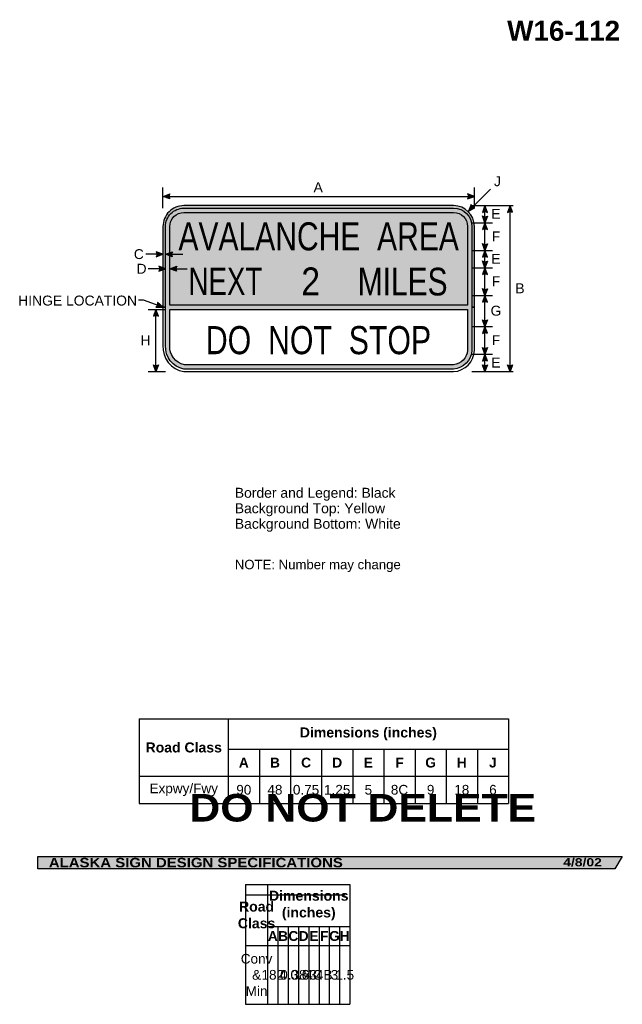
# Model space of a CAD drawing. Header units: feet. Extents: x 10 to 184, y -38 to 246.
import ezdxf
from ezdxf.enums import TextEntityAlignment as Align

# ---------------------------------------------------------------- set-up
doc = ezdxf.new("R2010")
doc.units = ezdxf.units.FT
doc.header["$MEASUREMENT"] = 0
doc.layers.add('Sign', color=7, linetype='Continuous')
doc.styles.add('ARIAL', font='arial.ttf')
doc.styles.add('ARIAL B', font='arialbd.ttf')
doc.styles.add('ARIAL BLACK B', font='ariblk.ttf')
doc.styles.add('ARIAL BLACK BI', font='ariblk.ttf')
doc.styles.add('FHWA SERIES C2000EX', font='txt')

# ---------------------------------------------------------------- blocks, each defined once
blk = doc.blocks.new('*T2')
at = {"color": 0, "linetype": 'ByBlock', "lineweight": -2, "transparency": 16777216}
for p, q in [((0, 0), (106.7148867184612, 0)), ((0, 0), (0, -24.47258299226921)), ((25.71488671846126, 0), (25.71488671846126, -24.47258299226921)), ((106.7148867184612, 0), (106.7148867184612, -24.47258299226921)), ((25.71488671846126, -8.75537971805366), (106.7148867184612, -8.75537971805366)), ((34.71488671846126, -8.75537971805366), (34.71488671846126, -24.47258299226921)), ((43.71488671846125, -8.75537971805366), (43.71488671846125, -24.47258299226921)), ((52.71488671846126, -8.75537971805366), (52.71488671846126, -24.47258299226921)), ((61.71488671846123, -8.75537971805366), (61.71488671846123, -24.47258299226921)), ((70.71488671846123, -8.75537971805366), (70.71488671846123, -24.47258299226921)), ((79.71488671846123, -8.75537971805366), (79.71488671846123, -24.47258299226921)), ((88.71488671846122, -8.75537971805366), (88.71488671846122, -24.47258299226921)), ((97.71488671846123, -8.75537971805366), (97.71488671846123, -24.47258299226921)), ((0, -16.57258299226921), (106.7148867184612, -16.57258299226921)), ((0, -24.47258299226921), (106.7148867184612, -24.47258299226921))]:
    blk.add_line(p, q, dxfattribs=at)
at = {"color": 0, "transparency": 16777216, "attachment_point": 5}
for s, insert, char_height, width, style in [('Dimensions (inches)', (66.21488671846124, -4.37768985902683), 2.9, 80.87999999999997, 'ARIAL B'), ('Road Class', (12.85744335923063, -8.28629149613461), 2.9, 25.59488671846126, 'ARIAL B'), ('A', (30.21488671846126, -12.66398135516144), 2.85, 8.88, 'ARIAL B'), ('B', (39.21488671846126, -12.66398135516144), 2.85, 8.88, 'ARIAL B'), ('C', (48.21488671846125, -12.66398135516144), 2.85, 8.88, 'ARIAL B'), ('D', (57.21488671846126, -12.66398135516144), 2.85, 8.879999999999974, 'ARIAL B'), ('E', (66.21488671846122, -12.66398135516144), 2.85, 8.88, 'ARIAL B'), ('F', (75.21488671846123, -12.66398135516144), 2.85, 8.88, 'ARIAL B'), ('G', (84.21488671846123, -12.66398135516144), 2.85, 8.88, 'ARIAL B'), ('H', (93.21488671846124, -12.66398135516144), 2.85, 8.88, 'ARIAL B'), ('J', (102.2148867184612, -12.66398135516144), 2.85, 8.88, 'ARIAL B'), ('Expwy/Fwy', (12.85744335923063, -20.52258299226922), 2.799999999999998, 25.59488671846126, 'ARIAL'), ('90', (30.21488671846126, -20.52258299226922), 2.799999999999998, 8.88, 'ARIAL'), ('48', (39.21488671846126, -20.52258299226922), 2.799999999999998, 8.88, 'ARIAL'), ('0.75', (48.21488671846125, -20.52258299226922), 2.799999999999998, 8.88, 'ARIAL'), ('1.25', (57.21488671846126, -20.52258299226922), 2.799999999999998, 8.879999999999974, 'ARIAL'), ('5', (66.21488671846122, -20.52258299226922), 2.799999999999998, 8.88, 'ARIAL'), ('8C', (75.21488671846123, -20.52258299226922), 2.799999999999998, 8.88, 'ARIAL'), ('9', (84.21488671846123, -20.52258299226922), 2.799999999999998, 8.88, 'ARIAL'), ('18', (93.21488671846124, -20.52258299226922), 2.799999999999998, 8.88, 'ARIAL'), ('6', (102.2148867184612, -20.52258299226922), 2.799999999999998, 8.88, 'ARIAL')]:
    blk.add_mtext(s, dxfattribs=dict(at, insert=insert, char_height=char_height, width=width, style=style))
blk = doc.blocks.new('*T6')
at = {"color": 0, "linetype": 'ByBlock', "lineweight": -2, "transparency": 16777216}
for p, q in [((0, 0), (30.17687852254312, 0)), ((0, 0), (0, -34.63242837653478)), ((6.416878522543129, 0), (6.416878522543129, -34.63242837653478)), ((30.17687852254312, 0), (30.17687852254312, -34.63242837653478)), ((6.416878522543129, -12.16870174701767), (30.17687852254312, -12.16870174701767)), ((9.386878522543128, -12.16870174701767), (9.386878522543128, -34.63242837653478)), ((12.35687852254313, -12.16870174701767), (12.35687852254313, -34.63242837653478)), ((15.32687852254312, -12.16870174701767), (15.32687852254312, -34.63242837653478)), ((18.29687852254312, -12.16870174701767), (18.29687852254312, -34.63242837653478)), ((21.26687852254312, -12.16870174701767), (21.26687852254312, -34.63242837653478)), ((24.23687852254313, -12.16870174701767), (24.23687852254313, -34.63242837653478)), ((27.20687852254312, -12.16870174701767), (27.20687852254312, -34.63242837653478)), ((0, -17.61693042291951), (30.17687852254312, -17.61693042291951)), ((0, -34.63242837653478), (30.17687852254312, -34.63242837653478))]:
    blk.add_line(p, q, dxfattribs=at)
at = {"color": 18, "transparency": 16777216, "attachment_point": 5}
for s, insert, char_height, width, style in [('Dimensions (inches)', (18.29687852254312, -6.084350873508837), 2.9, 23.64, 'ARIAL B'), ('Road Class', (3.208439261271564, -8.808465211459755), 2.9, 6.296878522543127, 'ARIAL B'), ('A', (7.901878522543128, -14.89281608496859), 2.85, 2.85, 'ARIAL B'), ('B', (10.87187852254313, -14.89281608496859), 2.85, 2.85, 'ARIAL B'), ('C', (13.84187852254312, -14.89281608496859), 2.85, 2.85, 'ARIAL B'), ('D', (16.81187852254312, -14.89281608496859), 2.85, 2.85, 'ARIAL B'), ('E', (19.78187852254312, -14.89281608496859), 2.85, 2.85, 'ARIAL B'), ('F', (22.75187852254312, -14.89281608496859), 2.85, 2.85, 'ARIAL B'), ('G', (25.72187852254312, -14.89281608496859), 2.85, 2.85, 'ARIAL B'), ('H', (28.69187852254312, -14.89281608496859), 2.85, 2.85, 'ARIAL B'), ('Conv & Min', (3.208439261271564, -26.12467939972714), 2.799999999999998, 6.296878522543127, 'ARIAL'), ('182', (7.901878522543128, -26.12467939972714), 2.799999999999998, 2.85, 'ARIAL'), ('4', (10.87187852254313, -26.12467939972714), 2.799999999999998, 2.85, 'ARIAL'), ('0.38', (13.84187852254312, -26.12467939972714), 2.799999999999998, 2.85, 'ARIAL'), ('0.63', (16.81187852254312, -26.12467939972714), 2.799999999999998, 2.85, 'ARIAL'), ('4C', (19.78187852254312, -26.12467939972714), 2.799999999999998, 2.85, 'ARIAL'), ('4B', (22.75187852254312, -26.12467939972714), 2.799999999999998, 2.85, 'ARIAL'), ('3', (25.72187852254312, -26.12467939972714), 2.799999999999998, 2.85, 'ARIAL'), ('1.5', (28.69187852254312, -26.12467939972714), 2.799999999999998, 2.85, 'ARIAL')]:
    blk.add_mtext(s, dxfattribs=dict(at, insert=insert, char_height=char_height, width=width, style=style))

msp = doc.modelspace()

# ---------------------------------------------------------------- hatches: boundary and pattern name
h = msp.add_hatch(color=256)
h.dxf.hatch_style = 1
edge = h.paths.add_edge_path()
edge.add_line((52.8973630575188, 194.347636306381), (50.9495607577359, 195.0839116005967))
edge.add_line((50.9495607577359, 195.0839116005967), (52.91531528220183, 195.8112075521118))
edge.add_arc((53.98346516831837, 195.0662098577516), 1.302292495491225, 145.1055563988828, 213.4889293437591)
h = msp.add_hatch(color=256)
h.dxf.hatch_style = 1
edge = h.paths.add_edge_path()
edge.add_line((138.9913417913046, 194.347636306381), (140.9391440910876, 195.0839116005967))
edge.add_line((140.9391440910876, 195.0839116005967), (138.9733895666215, 195.8112075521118))
edge.add_arc((137.905239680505, 195.0662098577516), 1.302292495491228, -33.488929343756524, 34.89444360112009, ccw=False)
at = {"true_color": 0xffff00}
h = msp.add_hatch(color=2, dxfattribs=at)
h.dxf.hatch_style = 1
h.paths.add_polyline_path([(56.93952226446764, 191.6815288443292), (134.9428534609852, 191.6815273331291, -0.4137093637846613), (140.188007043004, 186.4323101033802), (140.1880069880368, 163.0667808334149), (140.9391440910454, 163.0667808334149), (140.9391440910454, 186.4326658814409, 0.4137329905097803), (134.9433065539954, 192.4326644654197), (56.93914409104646, 192.4326658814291, 0.4167727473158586), (50.93914409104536, 186.3739598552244), (50.93914409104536, 163.0667808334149), (51.69028122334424, 163.0667808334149), (51.69028122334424, 186.3775434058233, -0.4169600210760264)])
h = msp.add_hatch(color=256)
h.dxf.hatch_style = 1
h.paths.add_polyline_path([(56.93952226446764, 191.6815288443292, 0.4169600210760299), (51.69028122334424, 186.3775434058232), (51.69028122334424, 163.0667808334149), (51.69028122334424, 151.9725304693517, 0.3851934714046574), (57.00964968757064, 145.1838030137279), (134.916908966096, 145.1838030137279, 0.3874866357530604), (140.1880069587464, 150.6160091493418), (140.1880069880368, 163.0667808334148), (140.188007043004, 186.4323101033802, 0.4137093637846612), (134.9428534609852, 191.6815273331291)])
h.paths.add_polyline_path([(134.9420214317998, 190.4328870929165, -0.4136562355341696), (138.9393669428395, 186.4317186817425), (138.9393668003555, 163.6905636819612), (52.93892146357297, 163.6905636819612), (52.93892146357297, 186.3841239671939, -0.4173812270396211), (56.94015091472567, 190.4328887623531)], flags=16)
h.paths.add_polyline_path([(138.9393667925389, 162.4429979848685), (138.9393667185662, 150.6365811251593, -0.3839422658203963), (134.8763507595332, 146.4324432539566), (57.1223610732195, 146.4324432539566, -0.3819053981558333), (52.93892146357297, 151.9259745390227), (52.93892146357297, 162.4429979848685)], flags=16)
h = msp.add_hatch(color=256)
h.dxf.hatch_style = 1
edge = h.paths.add_edge_path()
edge.add_line((139.9936806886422, 192.7380063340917), (139.1874999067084, 190.8180824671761))
edge.add_line((139.1874999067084, 190.8180824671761), (141.0679459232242, 191.7438648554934))
edge.add_arc((141.2624590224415, 193.0315489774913), 1.302292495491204, 193.0266678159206, 261.4100407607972, ccw=False)
h = msp.add_hatch(color=256)
h.dxf.hatch_style = 1
edge = h.paths.add_edge_path()
edge.add_line((144.7030801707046, 190.4841294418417), (143.9687499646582, 192.4326658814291))
edge.add_line((143.9687499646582, 192.4326658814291), (143.239491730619, 190.4676384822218))
edge.add_arc((143.9834225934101, 189.3987453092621), 1.302292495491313, 56.45386549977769, 124.8372384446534, ccw=False)
h = msp.add_hatch(color=256)
h.dxf.hatch_style = 1
edge = h.paths.add_edge_path()
edge.add_line((151.9634968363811, 190.4919419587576), (151.2291666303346, 192.4404783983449))
edge.add_line((151.2291666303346, 192.4404783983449), (150.4999083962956, 190.4754509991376))
edge.add_arc((151.2438392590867, 189.406557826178), 1.302292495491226, 56.45386549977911, 124.8372384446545, ccw=False)
h = msp.add_hatch(color=2, dxfattribs=at)
h.dxf.hatch_style = 1
h.paths.add_polyline_path([(56.94015091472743, 190.4328887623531, 0.4173812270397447), (52.93892146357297, 186.384123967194), (52.93892146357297, 163.6905636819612), (138.9393668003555, 163.6905636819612), (138.9393669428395, 186.4317186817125, 0.4136562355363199), (134.9420214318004, 190.4328870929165)])
h = msp.add_hatch(color=256)
h.dxf.hatch_style = 1
edge = h.paths.add_edge_path()
edge.add_line((144.7030801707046, 189.4254731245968), (143.9687499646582, 187.4769366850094))
edge.add_line((143.9687499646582, 187.4769366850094), (143.239491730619, 189.4419640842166))
edge.add_arc((143.98342259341, 190.5108572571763), 1.302292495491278, 235.1627615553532, 303.5461345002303)
h = msp.add_hatch(color=256)
h.dxf.hatch_style = 1
edge = h.paths.add_edge_path()
edge.add_line((144.7030801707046, 185.5284002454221), (143.9687499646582, 187.4769366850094))
edge.add_line((143.9687499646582, 187.4769366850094), (143.239491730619, 185.5119092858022))
edge.add_arc((143.9834225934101, 184.4430161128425), 1.302292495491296, 56.453865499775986, 124.83723844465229, ccw=False)
h = msp.add_hatch(color=256)
h.dxf.hatch_style = 1
edge = h.paths.add_edge_path()
edge.add_line((144.7030801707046, 181.4254731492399), (143.9687499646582, 179.4769367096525))
edge.add_line((143.9687499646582, 179.4769367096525), (143.239491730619, 181.4419641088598))
edge.add_arc((143.9834225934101, 182.5108572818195), 1.302292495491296, 235.1627615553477, 303.546134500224)
h = msp.add_hatch(color=256)
h.dxf.hatch_style = 1
edge = h.paths.add_edge_path()
edge.add_line((144.7030801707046, 177.5284002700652), (143.9687499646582, 179.4769367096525))
edge.add_line((143.9687499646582, 179.4769367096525), (143.239491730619, 177.5119093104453))
edge.add_arc((143.9834225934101, 176.4430161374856), 1.30229249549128, 56.453865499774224, 124.83723844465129, ccw=False)
h = msp.add_hatch(color=256)
h.dxf.hatch_style = 1
edge = h.paths.add_edge_path()
edge.add_line((48.99134179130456, 177.6288863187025), (50.93914409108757, 178.3651616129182))
edge.add_line((50.93914409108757, 178.3651616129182), (48.97338956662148, 179.0924575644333))
edge.add_arc((47.90523968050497, 178.3474598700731), 1.3022924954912, -33.48892934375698, 34.89444360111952, ccw=False)
h = msp.add_hatch(color=256)
h.dxf.hatch_style = 1
edge = h.paths.add_edge_path()
edge.add_line((53.63694625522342, 177.6288863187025), (51.68914395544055, 178.3651616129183))
edge.add_line((51.68914395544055, 178.3651616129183), (53.65489847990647, 179.0924575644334))
edge.add_arc((54.72304836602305, 178.3474598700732), 1.302292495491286, 145.1055563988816, 213.4889293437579)
at = {"true_color": 0xffffff}
h = msp.add_hatch(color=7, dxfattribs=at)
h.dxf.hatch_style = 1
h.paths.add_polyline_path([(51.68914395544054, 178.3651616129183), (52.93892146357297, 177.8927418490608), (52.93892146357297, 178.8275581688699)])
h = msp.add_hatch(color=256)
h.dxf.hatch_style = 1
edge = h.paths.add_edge_path()
edge.add_line((49.74134165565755, 173.4622196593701), (51.68914395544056, 174.1984949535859))
edge.add_line((51.68914395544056, 174.1984949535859), (49.72338943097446, 174.9257909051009))
edge.add_arc((48.65523954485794, 174.1807932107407), 1.302292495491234, -33.48892934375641, 34.894443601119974, ccw=False)
h = msp.add_hatch(color=256)
h.dxf.hatch_style = 1
edge = h.paths.add_edge_path()
edge.add_line((54.88172360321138, 173.4517509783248), (52.93392130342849, 174.1880262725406))
edge.add_line((52.93392130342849, 174.1880262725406), (54.89967582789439, 174.9153222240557))
edge.add_arc((55.96782571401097, 174.1703245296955), 1.302292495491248, 145.1055563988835, 213.48892934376)
h = msp.add_hatch(color=256)
h.dxf.hatch_style = 1
edge = h.paths.add_edge_path()
edge.add_line((144.7030801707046, 176.4202648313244), (143.9687499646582, 174.4717283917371))
edge.add_line((143.9687499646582, 174.4717283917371), (143.239491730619, 176.4367557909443))
edge.add_arc((143.9834225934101, 177.505648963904), 1.302292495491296, 235.1627615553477, 303.546134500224)
h = msp.add_hatch(color=256)
h.dxf.hatch_style = 1
edge = h.paths.add_edge_path()
edge.add_line((144.7030801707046, 172.5231919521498), (143.9687499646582, 174.4717283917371))
edge.add_line((143.9687499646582, 174.4717283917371), (143.239491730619, 172.5067009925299))
edge.add_arc((143.9834225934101, 171.4378078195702), 1.302292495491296, 56.453865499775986, 124.83723844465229, ccw=False)
h = msp.add_hatch(color=256)
h.dxf.hatch_style = 1
edge = h.paths.add_edge_path()
edge.add_line((144.7030801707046, 168.4202648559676), (143.9687499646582, 166.4717284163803))
edge.add_line((143.9687499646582, 166.4717284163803), (143.239491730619, 168.4367558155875))
edge.add_arc((143.9834225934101, 169.5056489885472), 1.302292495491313, 235.1627615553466, 303.5461345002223)
h = msp.add_hatch(color=256)
h.dxf.hatch_style = 1
edge = h.paths.add_edge_path()
edge.add_line((144.7030801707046, 164.523191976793), (143.9687499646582, 166.4717284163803))
edge.add_line((143.9687499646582, 166.4717284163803), (143.239491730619, 164.5067010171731))
edge.add_arc((143.9834225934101, 163.4378078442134), 1.302292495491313, 56.45386549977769, 124.8372384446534, ccw=False)
h = msp.add_hatch(color=256)
h.dxf.hatch_style = 1
edge = h.paths.add_edge_path()
edge.add_line((49.64058025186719, 160.4763384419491), (48.90625004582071, 162.4248748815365))
edge.add_line((48.90625004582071, 162.4248748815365), (48.17699181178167, 160.4598474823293))
edge.add_arc((48.92092267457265, 159.3909543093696), 1.302292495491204, 56.453865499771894, 124.83723844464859, ccw=False)
h = msp.add_hatch(color=256)
h.dxf.hatch_style = 1
edge = h.paths.add_edge_path()
edge.add_line((48.85697214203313, 163.0423865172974), (50.93914409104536, 163.0667808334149))
edge.add_line((50.93914409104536, 163.0667808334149), (49.34152954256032, 164.4235335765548))
edge.add_arc((48.08278552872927, 164.0895736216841), 1.302292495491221, -53.52444120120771, 14.858931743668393, ccw=False)
h = msp.add_hatch(color=256)
h.dxf.hatch_style = 1
edge = h.paths.add_edge_path()
edge.add_line((144.7030801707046, 159.4176607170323), (143.9687499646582, 157.469124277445))
edge.add_line((143.9687499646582, 157.469124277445), (143.239491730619, 159.4341516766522))
edge.add_arc((143.9834225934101, 160.5030448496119), 1.302292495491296, 235.1627615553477, 303.546134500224)
h = msp.add_hatch(color=256)
h.dxf.hatch_style = 1
edge = h.paths.add_edge_path()
edge.add_line((144.7030801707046, 155.5205878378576), (143.9687499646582, 157.4691242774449))
edge.add_line((143.9687499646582, 157.4691242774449), (143.239491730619, 155.5040968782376))
edge.add_arc((143.9834225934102, 154.4352037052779), 1.302292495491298, 56.45386549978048, 124.8372384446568, ccw=False)
h = msp.add_hatch(color=256)
h.dxf.hatch_style = 1
edge = h.paths.add_edge_path()
edge.add_line((144.7030801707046, 151.4176607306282), (143.9687499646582, 149.4691242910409))
edge.add_line((143.9687499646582, 149.4691242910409), (143.239491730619, 151.4341516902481))
edge.add_arc((143.9834225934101, 152.5030448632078), 1.302292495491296, 235.1627615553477, 303.546134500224)
h = msp.add_hatch(color=256)
h.dxf.hatch_style = 1
edge = h.paths.add_edge_path()
edge.add_line((144.7030801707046, 147.5205878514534), (143.9687499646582, 149.4691242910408))
edge.add_line((143.9687499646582, 149.4691242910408), (143.239491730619, 147.5040968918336))
edge.add_arc((143.98342259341, 146.4352037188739), 1.302292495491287, 56.45386549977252, 124.83723844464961, ccw=False)
h = msp.add_hatch(color=256)
h.dxf.hatch_style = 1
edge = h.paths.add_edge_path()
edge.add_line((49.64058025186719, 146.3812023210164), (48.90625004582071, 144.4326658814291))
edge.add_line((48.90625004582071, 144.4326658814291), (48.17699181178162, 146.3976932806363))
edge.add_arc((48.92092267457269, 147.4665864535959), 1.302292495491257, 235.162761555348, 303.5461345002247)
h = msp.add_hatch(color=256)
h.dxf.hatch_style = 1
edge = h.paths.add_edge_path()
edge.add_line((144.7030801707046, 146.415077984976), (143.9687499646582, 144.4665415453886))
edge.add_line((143.9687499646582, 144.4665415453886), (143.239491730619, 146.4315689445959))
edge.add_arc((143.9834225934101, 147.5004621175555), 1.302292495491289, 235.1627615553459, 303.546134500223)
h = msp.add_hatch(color=256)
h.dxf.hatch_style = 1
edge = h.paths.add_edge_path()
edge.add_line((151.9634968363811, 146.3890148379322), (151.2291666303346, 144.4404783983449))
edge.add_line((151.2291666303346, 144.4404783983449), (150.4999083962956, 146.4055057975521))
edge.add_arc((151.2438392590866, 147.4743989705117), 1.302292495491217, 235.1627615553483, 303.5461345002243)
at = {"layer": 'Sign', "true_color": 0x1f1a17}
msp.add_hatch(color=250, dxfattribs=at).paths.add_polyline_path([(14.79874674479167, 4.267471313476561), (183.6839090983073, 4.267471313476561), (181.5001271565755, 0.6686299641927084), (14.80433654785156, 0.6686299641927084)], flags=0)

# ---------------------------------------------------------------- linework, layer by layer
for p, q in [((74.77448865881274, -3.845640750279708), (103.5913671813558, -3.845640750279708)), ((74.77448865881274, -6.811105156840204), (103.5913671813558, -6.811105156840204)), ((74.77448865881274, -6.869243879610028), (103.5913671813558, -6.869243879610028))]:
    msp.add_line(p, q)
for points in [[(52.8973630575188, 194.347636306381), (50.9495607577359, 195.0839116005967), (52.91531528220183, 195.8112075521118, 0.307560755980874), (52.8973630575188, 194.347636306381, 4.141293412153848)], [(138.9913417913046, 194.347636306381), (140.9391440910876, 195.0839116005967), (138.9733895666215, 195.8112075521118, -0.307560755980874), (138.9913417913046, 194.347636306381, -4.141293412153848)], [(139.9936806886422, 192.7380063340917), (139.1874999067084, 190.8180824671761), (141.0679459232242, 191.7438648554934, -0.307560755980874), (139.9936806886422, 192.7380063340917, -4.141293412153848)], [(144.7030801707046, 190.4841294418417), (143.9687499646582, 192.4326658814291), (143.239491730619, 190.4676384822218, -0.307560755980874), (144.7030801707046, 190.4841294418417, -4.141293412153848)], [(151.9634968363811, 190.4919419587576), (151.2291666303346, 192.4404783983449), (150.4999083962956, 190.4754509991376, -0.307560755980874), (151.9634968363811, 190.4919419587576, -4.141293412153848)], [(144.7030801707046, 189.4254731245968), (143.9687499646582, 187.4769366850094), (143.239491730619, 189.4419640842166, 0.307560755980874), (144.7030801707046, 189.4254731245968, 4.141293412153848)], [(144.7030801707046, 185.5284002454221), (143.9687499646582, 187.4769366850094), (143.239491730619, 185.5119092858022, -0.307560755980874), (144.7030801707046, 185.5284002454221, -4.141293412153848)], [(144.7030801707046, 181.4254731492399), (143.9687499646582, 179.4769367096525), (143.239491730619, 181.4419641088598, 0.307560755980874), (144.7030801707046, 181.4254731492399, 4.141293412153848)], [(144.7030801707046, 177.5284002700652), (143.9687499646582, 179.4769367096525), (143.239491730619, 177.5119093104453, -0.307560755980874), (144.7030801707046, 177.5284002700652, -4.141293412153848)], [(48.99134179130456, 177.6288863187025), (50.93914409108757, 178.3651616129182), (48.97338956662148, 179.0924575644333, -0.307560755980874), (48.99134179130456, 177.6288863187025, -4.141293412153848)], [(53.63694625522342, 177.6288863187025), (51.68914395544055, 178.3651616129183), (53.65489847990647, 179.0924575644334, 0.307560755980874), (53.63694625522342, 177.6288863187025, 4.141293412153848)], [(49.74134165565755, 173.4622196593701), (51.68914395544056, 174.1984949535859), (49.72338943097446, 174.9257909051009, -0.307560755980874), (49.74134165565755, 173.4622196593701, -4.141293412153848)], [(54.88172360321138, 173.4517509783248), (52.93392130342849, 174.1880262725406), (54.89967582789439, 174.9153222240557, 0.307560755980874), (54.88172360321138, 173.4517509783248, 4.141293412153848)], [(144.7030801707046, 176.4202648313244), (143.9687499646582, 174.4717283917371), (143.239491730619, 176.4367557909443, 0.307560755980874), (144.7030801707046, 176.4202648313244, 4.141293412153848)], [(144.7030801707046, 172.5231919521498), (143.9687499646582, 174.4717283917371), (143.239491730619, 172.5067009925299, -0.307560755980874), (144.7030801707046, 172.5231919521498, -4.141293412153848)], [(144.7030801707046, 168.4202648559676), (143.9687499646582, 166.4717284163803), (143.239491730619, 168.4367558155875, 0.307560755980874), (144.7030801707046, 168.4202648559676, 4.141293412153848)], [(144.7030801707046, 164.523191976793), (143.9687499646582, 166.4717284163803), (143.239491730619, 164.5067010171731, -0.307560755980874), (144.7030801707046, 164.523191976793, -4.141293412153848)], [(49.64058025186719, 160.4763384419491), (48.90625004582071, 162.4248748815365), (48.17699181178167, 160.4598474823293, -0.307560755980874), (49.64058025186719, 160.4763384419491, -4.141293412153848)], [(48.85697214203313, 163.0423865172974), (50.93914409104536, 163.0667808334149), (49.34152954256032, 164.4235335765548, -0.307560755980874), (48.85697214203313, 163.0423865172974, -4.141293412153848)], [(144.7030801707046, 159.4176607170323), (143.9687499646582, 157.469124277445), (143.239491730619, 159.4341516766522, 0.307560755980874), (144.7030801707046, 159.4176607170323, 4.141293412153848)], [(144.7030801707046, 155.5205878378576), (143.9687499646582, 157.4691242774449), (143.239491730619, 155.5040968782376, -0.307560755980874), (144.7030801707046, 155.5205878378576, -4.141293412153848)], [(144.7030801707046, 151.4176607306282), (143.9687499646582, 149.4691242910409), (143.239491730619, 151.4341516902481, 0.307560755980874), (144.7030801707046, 151.4176607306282, 4.141293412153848)], [(144.7030801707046, 147.5205878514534), (143.9687499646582, 149.4691242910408), (143.239491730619, 147.5040968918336, -0.307560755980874), (144.7030801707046, 147.5205878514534, -4.141293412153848)], [(49.64058025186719, 146.3812023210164), (48.90625004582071, 144.4326658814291), (48.17699181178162, 146.3976932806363, 0.307560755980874), (49.64058025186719, 146.3812023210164, 4.141293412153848)], [(144.7030801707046, 146.415077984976), (143.9687499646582, 144.4665415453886), (143.239491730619, 146.4315689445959, 0.307560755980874), (144.7030801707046, 146.415077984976, 4.141293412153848)], [(151.9634968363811, 146.3890148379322), (151.2291666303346, 144.4404783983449), (150.4999083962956, 146.4055057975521, 0.307560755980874), (151.9634968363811, 146.3890148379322, 4.141293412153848)]]:
    msp.add_lwpolyline(points, format="xyb")
for points in [[(140.9391440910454, 163.0667808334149), (140.9391440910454, 186.432665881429, 0.4137329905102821), (134.943306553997, 192.4326644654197), (56.93914409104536, 192.4326658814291, 0.4167727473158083), (50.93914409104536, 186.3739598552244), (50.93914409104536, 163.0667808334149), (51.69028122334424, 163.0667808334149), (51.69028122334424, 186.3775434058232, -0.4169600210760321), (56.93952226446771, 191.6815288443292), (134.9428534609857, 191.6815273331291, -0.4137093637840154), (140.188007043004, 186.4323101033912), (140.1880069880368, 163.0667808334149)], [(52.93892146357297, 186.3841239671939, -0.4173812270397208), (56.94015091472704, 190.4328887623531), (134.9420214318, 190.4328870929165, -0.4136562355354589), (138.9393669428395, 186.4317186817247), (138.9393668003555, 163.6905636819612), (52.93892146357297, 163.6905636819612)], [(50.93914409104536, 163.0667808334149), (50.93914409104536, 151.9983667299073, 0.386744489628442), (56.94713229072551, 144.432665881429), (134.9391440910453, 144.432665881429, 0.3890988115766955), (140.9391440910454, 150.6047302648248), (140.9391440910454, 163.0667808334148), (140.1880069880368, 163.0667808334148), (140.1880069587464, 150.6160091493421, -0.3874866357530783), (134.916908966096, 145.1838030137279), (57.00964968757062, 145.1838030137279, -0.3851934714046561), (51.69028122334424, 151.9725304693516), (51.69028122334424, 163.0667808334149)], [(52.93892146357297, 162.4429979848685), (138.9393667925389, 162.4429979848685), (138.9393667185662, 150.6365811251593, -0.383942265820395), (134.8763507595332, 146.4324432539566), (57.12236107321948, 146.4324432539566, -0.381905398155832), (52.93892146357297, 151.9259745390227)]]:
    msp.add_lwpolyline(points, format="xyb", close=True)
at = {"color": 7, "true_color": 0xffffff}
msp.add_lwpolyline([(52.93892146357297, 177.8927418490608), (51.68914395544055, 178.3651616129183), (52.93892146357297, 178.8275581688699)], close=True, dxfattribs=at)
at = {"layer": 'Sign', "color": 18, "lineweight": -3, "true_color": 0x000000}
for p, q in [((50.93914409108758, 191.6776616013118), (50.93914409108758, 197.6776616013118)), ((139.1874999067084, 190.8180824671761), (145.558199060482, 197.1887816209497)), ((140.9391440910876, 191.6776616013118), (140.9391440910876, 197.6776616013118)), ((50.9495607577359, 195.0839116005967), (140.9495607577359, 195.0839116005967)), ((140.1770832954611, 192.4326658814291), (152.1770832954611, 192.4326658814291)), ((143.9687499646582, 144.4665415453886), (143.9687499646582, 192.4326658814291)), ((151.2291666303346, 144.4404783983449), (151.2291666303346, 192.4404783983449)), ((140.1874999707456, 187.4769366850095), (146.1874999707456, 187.4769366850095)), ((140.1874999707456, 179.4769367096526), (146.1874999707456, 179.4769367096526)), ((50.93914409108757, 178.3651616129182), (45.93914409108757, 178.3651616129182)), ((51.68914395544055, 178.3651616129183), (56.68914395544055, 178.3651616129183)), ((51.68914395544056, 174.1984949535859), (46.68914395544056, 174.1984949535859)), ((52.93392130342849, 174.1880262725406), (57.93392130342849, 174.1880262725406)), ((140.1874999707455, 174.4717283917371), (146.1874999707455, 174.4717283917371)), ((140.1874999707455, 166.4717284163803), (146.1874999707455, 166.4717284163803)), ((45.34997387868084, 165.087038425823), (43.87080721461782, 165.087038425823)), ((50.93914409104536, 163.0667808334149), (45.3122134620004, 165.0922467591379)), ((46.69791671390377, 162.4300831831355), (51.69791671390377, 162.4300831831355)), ((48.90625004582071, 144.4248748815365), (48.90625004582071, 162.4248748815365)), ((140.1848958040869, 157.469124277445), (146.1848958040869, 157.469124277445)), ((140.1770832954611, 149.4691242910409), (146.1770832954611, 149.4691242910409)), ((46.68750004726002, 144.4326658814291), (51.68750004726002, 144.4326658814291)), ((140.1770832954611, 144.4326658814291), (152.1770832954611, 144.4326658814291))]:
    msp.add_line(p, q, dxfattribs=at)
at = {"layer": 'Sign', "color": 250, "lineweight": -3, "true_color": 0x1f1a17}
msp.add_lwpolyline([(14.79874674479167, 4.267471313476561), (183.6839090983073, 4.267471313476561), (181.5001271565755, 0.6686299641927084), (14.80433654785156, 0.6686299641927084)], close=True, dxfattribs=at)

# ---------------------------------------------------------------- block references
for name, p in [('*T2', (44.07696597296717, 44.05864814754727)), ('*T6', (74.77448865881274, -3.845640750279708))]:
    msp.add_blockref(name, p)

# ---------------------------------------------------------------- texts
at = {"layer": 'Sign', "color": 18, "true_color": 0x000000}
for s, height, style, p, p2 in [('W16-112', 5.758151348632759, 'ARIAL B', (150.4097385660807, 240.0978774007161), (183.0497370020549, 240.0978774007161)), ('A', 2.869890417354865, 'ARIAL', (94.45135763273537, 196.2963856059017), (97.13135762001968, 196.2963856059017)), ('J', 2.86328125, 'ARIAL', (146.6005950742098, 198.0463856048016), (148.6005950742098, 198.0463856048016)), ('E', 2.876193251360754, 'ARIAL', (145.8347617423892, 188.6183456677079), (148.5147617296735, 188.6183456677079)), ('F', 2.859344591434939, 'ARIAL', (145.9547617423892, 182.1143539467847), (148.3947617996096, 182.1143539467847)), ('C', 2.854685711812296, 'ARIAL', (42.51726178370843, 176.9838856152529), (45.39726189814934, 176.9838856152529)), ('E', 2.876193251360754, 'ARIAL', (145.8347617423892, 175.614361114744), (148.5147617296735, 175.614361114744)), ('D', 2.854685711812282, 'ARIAL', (43.30892844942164, 172.7547189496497), (46.18892856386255, 172.7547189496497)), ('2', 8.030555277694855, 'FHWA SERIES C2000EX', (90.906213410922, 166.5229967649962), (96.34521322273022, 166.5229967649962)), ('NEXT', 7.966345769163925, 'FHWA SERIES C2000EX', (58.32517178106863, 166.5646634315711), (79.63717205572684, 166.5646634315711)), ('MILES', 8.004941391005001, 'FHWA SERIES C2000EX', (107.2135050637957, 166.4604967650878), (133.187504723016, 166.4604967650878)), ('F', 2.859344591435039, 'ARIAL', (145.9547617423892, 169.111749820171), (148.3947617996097, 169.111749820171)), ('B', 2.876193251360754, 'ARIAL', (152.7672617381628, 167.0804783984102), (155.4472617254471, 167.0804783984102)), ('HINGE LOCATION', 2.871097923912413, 'ARIAL', (9.100595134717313, 163.5463856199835), (43.42059514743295, 163.5463856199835)), ('G', 2.871261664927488, 'ARIAL', (145.6147617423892, 160.6091456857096), (148.7347616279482, 160.6091456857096)), ('H', 2.854685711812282, 'ARIAL', (44.43392845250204, 152.064874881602), (47.31392856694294, 152.064874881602)), ('DO  NOT  STOP', 8.125810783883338, 'FHWA SERIES C2000EX', (63.31767177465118, 149.4813301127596), (128.4343385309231, 149.4813301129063)), ('F', 2.859344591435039, 'ARIAL', (145.9547617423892, 152.1065415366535), (148.3947617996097, 152.1065415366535)), ('E', 2.876193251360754, 'ARIAL', (145.8347617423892, 145.6065486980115), (148.5147617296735, 145.6065486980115)), ('Border and Legend: Black', 2.874800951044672, 'ARIAL', (71.69441227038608, 107.9717610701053), (118.1344096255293, 107.9717610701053)), ('Background Top: Yellow', 2.868734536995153, 'ARIAL', (71.69441227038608, 103.4917610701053), (115.1344108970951, 103.4917610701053)), ('Background Bottom: White', 2.886262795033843, 'ARIAL', (71.69441227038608, 99.01176107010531), (119.6544134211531, 99.01176107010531)), ('NOTE: Number may change', 2.721266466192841, 'ARIAL', (71.69441227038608, 87.31186930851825), (119.6544134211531, 87.31186930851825))]:
    msp.add_text(s, height=height, dxfattribs=dict(at, style=style)).set_placement(p, p2, align=Align.ALIGNED)
at = {"layer": 'Sign', "color": 18, "true_color": 0x000000, "style": 'FHWA SERIES C2000EX'}
msp.add_text('AVALANCHE  AREA', height=8.098785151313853, rotation=0.0051841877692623, dxfattribs=at).set_placement((55.40075513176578, 179.494830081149), (136.4490040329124, 179.5021634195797), align=Align.ALIGNED)
at = {"layer": 'Sign', "color": 7, "true_color": 0xffffff}
for s, height, style, p, p2 in [('DO NOT DELETE', 7.970694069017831, 'ARIAL BLACK B', (58.57269795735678, 14.36801889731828), (158.7826995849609, 14.36801889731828)), ('ALASKA SIGN DESIGN SPECIFICATIONS', 2.740713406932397, 'ARIAL BLACK BI', (17.94128926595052, 1.121419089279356), (102.9146219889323, 1.121419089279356)), ('4/8/02', 2.367618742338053, 'ARIAL BLACK BI', (166.6155700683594, 1.408676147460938), (177.7688954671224, 1.408676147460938))]:
    msp.add_text(s, height=height, dxfattribs=dict(at, style=style)).set_placement(p, p2, align=Align.ALIGNED)

doc.saveas('drawing.dxf')
